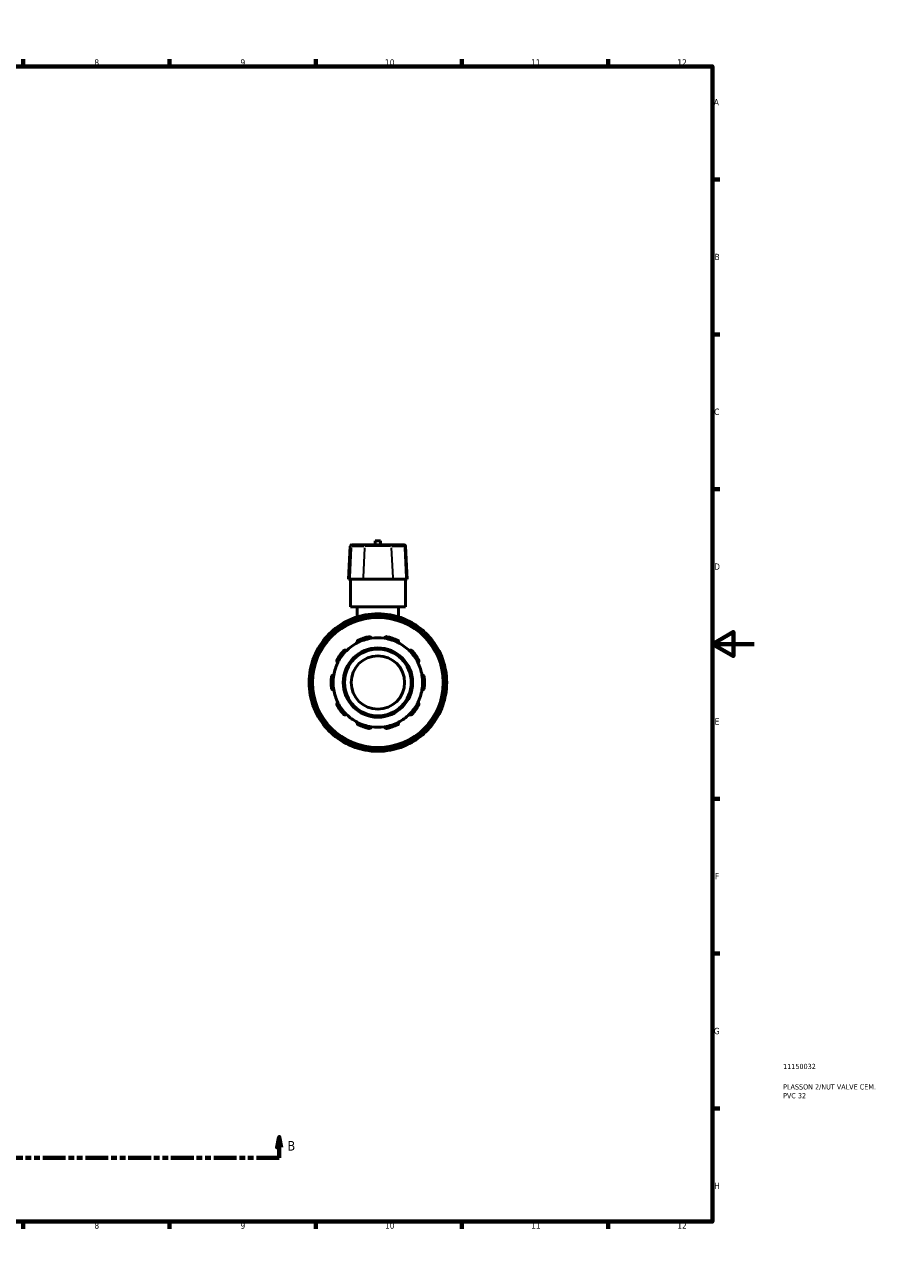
# Model space of a CAD drawing. Header units: millimetres. Extents: x 0 to 900, y -246 to 612.
# Tile 10 of 10: x 491 to 900, y 0 to 594. Entities that reach past the tile are written whole.
import ezdxf

# ---------------------------------------------------------------- set-up
doc = ezdxf.new("R2010")
doc.units = ezdxf.units.MM
doc.linetypes.add('DOUBLE_DASH_CHAIN', pattern=[1.2403, 0.6614, -0.0827, 0.1654, -0.0827, 0.1654, -0.0827])
for name, color, linetype, lineweight in [('Border (ANSI)', 7, 'Continuous', 70), ('Section Line (ANSI)', 7, 'DOUBLE_DASH_CHAIN', 70), ('Title (ISO)', 7, 'Continuous', 50), ('Visible (ANSI)', 7, 'Continuous', 50), ('Visible Narrow (ANSI)', 7, 'Continuous', 35)]:
    doc.layers.add(name, color=color, linetype=linetype, lineweight=lineweight)
doc.styles.add('Label Text (ANSI)', font='tahoma.ttf')
doc.styles.add('Note Text (ANSI)', font='tahoma.ttf')
doc.styles.add('Note Text (ISO)', font='tahoma.ttf')

# ---------------------------------------------------------------- blocks, each defined once
blk = doc.blocks.new('Borders Default Border')
at = {"layer": 'Border (ANSI)'}
for p, q in [((70.08, 574), (70.08, 577.45)), ((140.17, 574), (140.17, 577.45)), ((210.25, 574), (210.25, 577.45)), ((280.33, 574), (280.33, 577.45)), ((350.42, 574), (350.42, 577.45)), ((490.58, 574), (490.58, 577.45)), ((560.67, 574), (560.67, 577.45)), ((630.75, 574), (630.75, 577.45)), ((700.83, 574), (700.83, 577.45)), ((770.92, 574), (770.92, 577.45)), ((20, 519.75), (16.55, 519.75)), ((821, 519.75), (824.45, 519.75)), ((20, 445.5), (16.55, 445.5)), ((821, 445.5), (824.45, 445.5)), ((20, 371.25), (16.55, 371.25)), ((821, 371.25), (824.45, 371.25)), ((20, 222.75), (16.55, 222.75)), ((821, 222.75), (824.45, 222.75)), ((20, 148.5), (16.55, 148.5)), ((821, 148.5), (824.45, 148.5)), ((20, 74.25), (16.55, 74.25)), ((821, 74.25), (824.45, 74.25)), ((70.08, 20), (70.08, 16.55)), ((140.17, 20), (140.17, 16.55)), ((210.25, 20), (210.25, 16.55)), ((280.33, 20), (280.33, 16.55)), ((350.42, 20), (350.42, 16.55)), ((490.58, 20), (490.58, 16.55)), ((560.67, 20), (560.67, 16.55)), ((630.75, 20), (630.75, 16.55)), ((700.83, 20), (700.83, 16.55)), ((770.92, 20), (770.92, 16.55))]:
    blk.add_line(p, q, dxfattribs=at)
at = {"layer": 'Border (ANSI)', "flags": 128}
for points in [[(420.5, 594), (420.5, 574), (414.73, 584), (426.27, 584), (420.5, 574)], [(20, 20), (20, 574), (821, 574), (821, 20), (20, 20)], [(0, 297), (20, 297), (10, 302.77), (10, 291.23), (20, 297)], [(841, 297), (821, 297), (831, 302.77), (831, 291.23), (821, 297)], [(420.5, 0), (420.5, 20), (414.73, 10), (426.27, 10), (420.5, 20)]]:
    blk.add_lwpolyline(points, dxfattribs=at)
at = {"layer": 'Border (ANSI)', "attachment_point": 7, "style": 'Note Text (ANSI)'}
for s, insert, char_height in [('1', (34.35, 574.4), 3.05), ('2', (104.2, 574.4), 3.05), ('3', (174.26, 574.34), 3.05), ('4', (244.23, 574.4), 3.05), ('5', (314.48, 574.34), 3.05), ('6', (384.49, 574.34), 3.05), ('7', (454.6, 574.4), 3.05), ('8', (524.63, 574.33), 3.05), ('9', (594.7, 574.34), 3.05), ('10', (663.96, 574.34), 3.048), ('11', (734.04, 574.4), 3.048), ('12', (804.13, 574.4), 3.048), ('A', (16.78, 555.35), 3.05), ('A', (821.63, 555.35), 3.05), ('B', (17.15, 481.1), 3.05), ('B', (821.99, 481.1), 3.05), ('C', (16.95, 406.8), 3.05), ('C', (821.8, 406.8), 3.05), ('D', (16.96, 332.6), 3.05), ('D', (821.81, 332.6), 3.05), ('E', (17.21, 258.35), 3.05), ('E', (822.05, 258.35), 3.05), ('F', (17.29, 184.1), 3.05), ('F', (822.14, 184.1), 3.05), ('G', (16.81, 109.79), 3.05), ('G', (821.66, 109.79), 3.05), ('H', (16.97, 35.6), 3.05), ('H', (821.81, 35.6), 3.05), ('1', (34.35, 16.55), 3.05), ('2', (104.2, 16.55), 3.05), ('3', (174.26, 16.49), 3.05), ('4', (244.23, 16.55), 3.05), ('5', (314.48, 16.49), 3.05), ('6', (384.49, 16.49), 3.05), ('7', (454.6, 16.55), 3.05), ('8', (524.63, 16.48), 3.05), ('9', (594.7, 16.49), 3.05), ('10', (663.96, 16.49), 3.048), ('11', (734.04, 16.55), 3.048), ('12', (804.13, 16.55), 3.048)]:
    blk.add_mtext(s, dxfattribs=dict(at, insert=insert, char_height=char_height))
blk = doc.blocks.new('Title Blocks ISO')
at = {"layer": 'Title (ISO)', "color": 232, "true_color": 0xca0064, "style": 'Note Text (ISO)'}
for tag, p in [('PART_NUMBER_001', (33.84, 73.13)), ('DESCRIPTION_001', (33.84, 63.34)), ('DESCRIPTION_002', (33.84, 59.12))]:
    blk.add_attdef(tag, p, '', height=2.5, dxfattribs=at)
blk = doc.blocks.new('2dTransSection0')
at = {"layer": 'Section Line (ANSI)', "linetype": 'Continuous'}
for p, q in [((294.9, 60.53), (293.9, 55.53)), ((294.9, 55.53), (294.9, 60.53)), ((295.9, 55.53), (294.9, 60.53)), ((613.27, 60.53), (612.27, 55.53)), ((613.27, 55.53), (613.27, 60.53)), ((614.27, 55.53), (613.27, 60.53)), ((293.9, 55.53), (295.9, 55.53)), ((294.9, 50.53), (294.9, 55.53)), ((612.27, 55.53), (614.27, 55.53)), ((613.27, 50.53), (613.27, 55.53)), ((294.9, 50.53), (305.8, 50.53)), ((602.37, 50.53), (613.27, 50.53))]:
    blk.add_line(p, q, dxfattribs=at)
at = {"layer": 'Section Line (ANSI)', "linetype": 'DOUBLE_DASH_CHAIN', "ltscale": 16.526573}
blk.add_line((294.9, 50.53), (613.27, 50.53), dxfattribs=at)
at = {"layer": 'Section Line (ANSI)', "linetype": 'Continuous', "flags": 128}
for points in [[(295.9, 55.53), (294.9, 60.53), (293.9, 55.53), (295.9, 55.53)], [(614.27, 55.53), (613.27, 60.53), (612.27, 55.53), (614.27, 55.53)]]:
    blk.add_lwpolyline(points, dxfattribs=at)
at = {"layer": 'Section Line (ANSI)'}
for points in [[(295.9, 55.53), (294.9, 60.53), (293.9, 55.53), (295.9, 55.53)], [(614.27, 55.53), (613.27, 60.53), (612.27, 55.53), (614.27, 55.53)]]:
    blk.add_solid(points, dxfattribs=at)
at = {"layer": 'Section Line (ANSI)', "char_height": 4.57, "attachment_point": 7, "style": 'Label Text (ANSI)'}
for insert in [(288.15, 54.03), (617.22, 54.03)]:
    blk.add_mtext('B', dxfattribs=dict(at, insert=insert))

msp = doc.modelspace()

# ---------------------------------------------------------------- linework, layer by layer
at = {"layer": 'Visible (ANSI)'}
for p, q in [((647.976, 344.527), (648.488, 344.527)), ((654.82, 344.527), (648.488, 344.527)), ((654.82, 344.527), (666.318, 344.527)), ((661.889, 346.507), (659.249, 346.507)), ((659.249, 344.527), (659.249, 346.507)), ((661.889, 344.527), (661.889, 346.507)), ((672.651, 344.527), (666.318, 344.527)), ((672.651, 344.527), (673.162, 344.527)), ((647.337, 343.921), (646.504, 328.027)), ((673.801, 343.921), (674.634, 328.027)), ((647.075, 328.027), (646.504, 328.027)), ((647.075, 328.027), (653.407, 328.027)), ((647.369, 314.827), (647.369, 328.027)), ((667.731, 328.027), (653.407, 328.027)), ((667.731, 328.027), (674.063, 328.027)), ((673.769, 314.827), (673.769, 328.027)), ((674.634, 328.027), (674.063, 328.027)), ((673.769, 314.827), (647.369, 314.827)), ((650.669, 314.827), (650.669, 310.007)), ((670.469, 314.827), (670.469, 310.007)), ((655.619, 309.818), (655.619, 310.018)), ((665.519, 310.018), (665.519, 309.818)), ((640.637, 303.151), (640.537, 303.324)), ((649.111, 308.274), (649.21, 308.101)), ((671.928, 308.101), (672.027, 308.274)), ((680.601, 303.324), (680.501, 303.151)), ((635.773, 298.559), (635.945, 298.46)), ((685.193, 298.46), (685.365, 298.559)), ((630.995, 289.886), (630.823, 289.986)), ((690.315, 289.986), (690.143, 289.886)), ((629.079, 283.477), (629.278, 283.477)), ((691.86, 283.477), (692.059, 283.477)), ((629.278, 273.577), (629.079, 273.577)), ((692.059, 273.577), (691.86, 273.577)), ((630.823, 267.069), (630.995, 267.169)), ((690.143, 267.169), (690.315, 267.069)), ((635.945, 258.595), (635.773, 258.495)), ((685.365, 258.495), (685.193, 258.595)), ((640.537, 253.731), (640.637, 253.904)), ((680.501, 253.904), (680.601, 253.731)), ((649.21, 248.954), (649.111, 248.781)), ((655.619, 247.037), (655.619, 247.236)), ((665.519, 247.236), (665.519, 247.037)), ((672.027, 248.781), (671.928, 248.954))]:
    msp.add_line(p, q, dxfattribs=at)
for radius in [31.68, 16.64, 16, 12.8]:
    msp.add_circle((660.569, 278.527), radius, dxfattribs=at)
for centre, radius, start, end in [((647.976, 343.887), 0.64, 90, 177), ((673.162, 343.887), 0.64, 3, 90), ((660.569, 278.527), 33, 109.370528, 130.629472), ((649.942, 308.754), 0.96, 109.370528, 210), ((660.569, 278.527), 33, 100.629472, 109.370528), ((660.569, 278.527), 33, 79.370528, 100.629472), ((654.659, 310.018), 0.96, 0, 100.629472), ((666.479, 310.018), 0.96, 79.370528, 180), ((660.569, 278.527), 33, 70.629472, 79.370528), ((660.569, 278.527), 33, 49.370528, 70.629472), ((671.196, 308.754), 0.96, 330, 70.629472), ((660.569, 278.527), 33, 130.629472, 139.370528), ((639.706, 302.844), 0.96, 30, 130.629472), ((681.432, 302.844), 0.96, 49.370528, 150), ((660.569, 278.527), 33, 40.629472, 49.370528), ((660.569, 278.527), 33, 139.370528, 160.629472), ((636.253, 299.391), 0.96, 139.370528, 240), ((660.569, 278.527), 21.44, 117.416318, 134.583682), ((660.569, 278.527), 21.44, 98.583682, 117.416318), ((660.569, 278.527), 22.4, 101.149379, 114.850621), ((660.569, 278.527), 21.44, 81.416318, 98.583682), ((660.569, 278.527), 21.44, 62.583682, 81.416318), ((660.569, 278.527), 22.4, 65.149379, 78.850621), ((660.569, 278.527), 21.44, 45.416318, 62.583682), ((684.885, 299.391), 0.96, 300, 40.629472), ((660.569, 278.527), 33, 19.370528, 40.629472), ((660.569, 278.527), 22.4, 137.149379, 150.850621), ((660.569, 278.527), 21.44, 134.583682, 153.416318), ((660.569, 278.527), 21.44, 26.583682, 45.416318), ((660.569, 278.527), 22.4, 29.149379, 42.850621), ((660.569, 278.527), 33, 160.629472, 169.370528), ((630.343, 289.154), 0.96, 60, 160.629472), ((660.569, 278.527), 21.44, 153.416318, 170.583682), ((660.569, 278.527), 21.44, 9.416318, 26.583682), ((690.795, 289.154), 0.96, 19.370528, 120), ((660.569, 278.527), 33, 10.629472, 19.370528), ((660.569, 278.527), 33, 169.370528, 190.629472), ((629.079, 284.437), 0.96, 169.370528, 270), ((660.569, 278.527), 22.4, 173.149379, 186.850621), ((660.569, 278.527), 21.44, 170.583682, 189.416318), ((660.569, 278.527), 21.44, 350.583682, 9.416318), ((660.569, 278.527), 22.4, 353.149379, 6.850621), ((692.059, 284.437), 0.96, 270, 10.629472), ((660.569, 278.527), 33, 349.370528, 10.629472), ((629.079, 272.617), 0.96, 90, 190.629472), ((660.569, 278.527), 21.44, 189.416318, 206.583682), ((660.569, 278.527), 21.44, 333.416318, 350.583682), ((692.059, 272.617), 0.96, 349.370528, 90), ((660.569, 278.527), 33, 190.629472, 199.370528), ((660.569, 278.527), 33, 199.370528, 220.629472), ((630.343, 267.9), 0.96, 199.370528, 300), ((660.569, 278.527), 22.4, 209.149379, 222.850621), ((660.569, 278.527), 21.44, 206.583682, 225.416318), ((660.569, 278.527), 21.44, 314.583682, 333.416318), ((660.569, 278.527), 22.4, 317.149379, 330.850621), ((660.569, 278.527), 33, 319.370528, 340.629472), ((690.795, 267.9), 0.96, 240, 340.629472), ((660.569, 278.527), 33, 340.629472, 349.370528), ((660.569, 278.527), 21.44, 225.416318, 242.583682), ((660.569, 278.527), 21.44, 297.416318, 314.583682), ((636.253, 257.664), 0.96, 120, 220.629472), ((660.569, 278.527), 33, 220.629472, 229.370528), ((660.569, 278.527), 21.44, 242.583682, 261.416318), ((660.569, 278.527), 22.4, 245.149379, 258.850621), ((660.569, 278.527), 21.44, 261.416318, 278.583682), ((660.569, 278.527), 21.44, 278.583682, 297.416318), ((660.569, 278.527), 22.4, 281.149379, 294.850621), ((660.569, 278.527), 33, 310.629472, 319.370528), ((684.885, 257.664), 0.96, 319.370528, 60), ((639.706, 254.211), 0.96, 229.370528, 330), ((660.569, 278.527), 33, 229.370528, 250.629472), ((660.569, 278.527), 33, 289.370528, 310.629472), ((681.432, 254.211), 0.96, 210, 310.629472), ((649.942, 248.301), 0.96, 150, 250.629472), ((660.569, 278.527), 33, 250.629472, 259.370528), ((654.659, 247.037), 0.96, 259.370528, 0), ((660.569, 278.527), 33, 259.370528, 280.629472), ((666.479, 247.037), 0.96, 180, 280.629472), ((660.569, 278.527), 33, 280.629472, 289.370528), ((671.196, 248.301), 0.96, 289.370528, 30)]:
    msp.add_arc(centre, radius, start, end, dxfattribs=at)
for points, knots in [([(650.697, 297.559), (650.648, 297.659), (650.613, 297.775), (650.591, 298.027), (650.607, 298.164), (650.686, 298.398), (650.747, 298.511), (650.877, 298.661), (650.926, 298.707), (651.035, 298.789), (651.094, 298.825), (651.155, 298.853)], [0.34517896, 0.34517896, 0.34517896, 0.34517896, 0.39183314, 0.39183314, 0.44151314, 0.44151314, 0.48234424, 0.48234424, 0.50275979, 0.50275979, 0.52317534, 0.52317534, 0.52317534, 0.52317534]), ([(656.238, 300.505), (656.304, 300.518), (656.373, 300.524), (656.509, 300.521), (656.576, 300.513), (656.769, 300.468), (656.885, 300.412), (657.087, 300.27), (657.18, 300.168), (657.31, 299.951), (657.35, 299.837), (657.369, 299.727)], [0.18102221, 0.18102221, 0.18102221, 0.18102221, 0.20143776, 0.20143776, 0.22185331, 0.22185331, 0.26268442, 0.26268442, 0.31236442, 0.31236442, 0.3590186, 0.3590186, 0.3590186, 0.3590186]), ([(663.769, 299.727), (663.788, 299.837), (663.828, 299.951), (663.959, 300.168), (664.052, 300.27), (664.254, 300.412), (664.369, 300.468), (664.562, 300.513), (664.629, 300.521), (664.765, 300.524), (664.834, 300.518), (664.901, 300.505)], [0.34517896, 0.34517896, 0.34517896, 0.34517896, 0.39183314, 0.39183314, 0.44151314, 0.44151314, 0.48234424, 0.48234424, 0.50275979, 0.50275979, 0.52317534, 0.52317534, 0.52317534, 0.52317534]), ([(669.983, 298.853), (670.045, 298.825), (670.104, 298.789), (670.212, 298.707), (670.262, 298.661), (670.391, 298.511), (670.452, 298.398), (670.532, 298.164), (670.547, 298.027), (670.525, 297.775), (670.49, 297.659), (670.441, 297.559)], [0.18102221, 0.18102221, 0.18102221, 0.18102221, 0.20143776, 0.20143776, 0.22185331, 0.22185331, 0.26268442, 0.26268442, 0.31236442, 0.31236442, 0.3590186, 0.3590186, 0.3590186, 0.3590186]), ([(644.147, 293.761), (644.193, 293.811), (644.245, 293.857), (644.357, 293.934), (644.416, 293.967), (644.598, 294.044), (644.725, 294.067), (644.972, 294.07), (645.107, 294.043), (645.34, 293.944), (645.44, 293.875), (645.519, 293.797)], [0.18102221, 0.18102221, 0.18102221, 0.18102221, 0.20143776, 0.20143776, 0.22185331, 0.22185331, 0.26268442, 0.26268442, 0.31236442, 0.31236442, 0.3590186, 0.3590186, 0.3590186, 0.3590186]), ([(675.619, 293.797), (675.699, 293.875), (675.798, 293.944), (676.031, 294.043), (676.166, 294.07), (676.413, 294.067), (676.54, 294.044), (676.722, 293.967), (676.781, 293.934), (676.893, 293.857), (676.945, 293.811), (676.991, 293.761)], [0.34517896, 0.34517896, 0.34517896, 0.34517896, 0.39183314, 0.39183314, 0.44151314, 0.44151314, 0.48234424, 0.48234424, 0.50275979, 0.50275979, 0.52317534, 0.52317534, 0.52317534, 0.52317534]), ([(641.396, 288.122), (641.298, 288.174), (641.201, 288.247), (641.035, 288.438), (640.967, 288.558), (640.894, 288.794), (640.877, 288.922), (640.894, 289.118), (640.906, 289.185), (640.946, 289.315), (640.973, 289.379), (641.006, 289.438)], [0.34517896, 0.34517896, 0.34517896, 0.34517896, 0.39183314, 0.39183314, 0.44151314, 0.44151314, 0.48234424, 0.48234424, 0.50275979, 0.50275979, 0.52317534, 0.52317534, 0.52317534, 0.52317534]), ([(680.132, 289.438), (680.165, 289.379), (680.192, 289.315), (680.232, 289.185), (680.245, 289.118), (680.262, 288.922), (680.244, 288.794), (680.171, 288.558), (680.103, 288.438), (679.937, 288.247), (679.841, 288.174), (679.743, 288.122)], [0.18102221, 0.18102221, 0.18102221, 0.18102221, 0.20143776, 0.20143776, 0.22185331, 0.22185331, 0.26268442, 0.26268442, 0.31236442, 0.31236442, 0.3590186, 0.3590186, 0.3590186, 0.3590186]), ([(638.329, 281.199), (638.337, 281.267), (638.353, 281.334), (638.397, 281.463), (638.426, 281.524), (638.528, 281.693), (638.617, 281.786), (638.815, 281.934), (638.94, 281.991), (639.187, 282.048), (639.308, 282.051), (639.418, 282.035)], [0.18102221, 0.18102221, 0.18102221, 0.18102221, 0.20143776, 0.20143776, 0.22185331, 0.22185331, 0.26268442, 0.26268442, 0.31236442, 0.31236442, 0.3590186, 0.3590186, 0.3590186, 0.3590186]), ([(681.72, 282.035), (681.83, 282.051), (681.951, 282.048), (682.198, 281.991), (682.323, 281.934), (682.521, 281.786), (682.61, 281.693), (682.712, 281.524), (682.741, 281.463), (682.786, 281.334), (682.801, 281.267), (682.809, 281.199)], [0.34517896, 0.34517896, 0.34517896, 0.34517896, 0.39183314, 0.39183314, 0.44151314, 0.44151314, 0.48234424, 0.48234424, 0.50275979, 0.50275979, 0.52317534, 0.52317534, 0.52317534, 0.52317534]), ([(639.418, 275.02), (639.308, 275.004), (639.187, 275.007), (638.94, 275.064), (638.815, 275.121), (638.617, 275.269), (638.528, 275.362), (638.426, 275.531), (638.397, 275.592), (638.353, 275.721), (638.337, 275.788), (638.329, 275.855)], [0.34517896, 0.34517896, 0.34517896, 0.34517896, 0.39183314, 0.39183314, 0.44151314, 0.44151314, 0.48234424, 0.48234424, 0.50275979, 0.50275979, 0.52317534, 0.52317534, 0.52317534, 0.52317534]), ([(682.809, 275.855), (682.801, 275.788), (682.786, 275.721), (682.741, 275.592), (682.712, 275.531), (682.61, 275.362), (682.521, 275.269), (682.323, 275.121), (682.198, 275.064), (681.951, 275.007), (681.83, 275.004), (681.72, 275.02)], [0.18102221, 0.18102221, 0.18102221, 0.18102221, 0.20143776, 0.20143776, 0.22185331, 0.22185331, 0.26268442, 0.26268442, 0.31236442, 0.31236442, 0.3590186, 0.3590186, 0.3590186, 0.3590186]), ([(641.006, 267.617), (640.973, 267.676), (640.946, 267.74), (640.906, 267.87), (640.894, 267.936), (640.877, 268.133), (640.894, 268.261), (640.967, 268.497), (641.035, 268.617), (641.201, 268.807), (641.298, 268.881), (641.396, 268.933)], [0.18102221, 0.18102221, 0.18102221, 0.18102221, 0.20143776, 0.20143776, 0.22185331, 0.22185331, 0.26268442, 0.26268442, 0.31236442, 0.31236442, 0.3590186, 0.3590186, 0.3590186, 0.3590186]), ([(679.743, 268.933), (679.841, 268.881), (679.937, 268.807), (680.103, 268.617), (680.171, 268.497), (680.244, 268.261), (680.262, 268.133), (680.245, 267.936), (680.232, 267.87), (680.192, 267.74), (680.165, 267.676), (680.132, 267.617)], [0.34517896, 0.34517896, 0.34517896, 0.34517896, 0.39183314, 0.39183314, 0.44151314, 0.44151314, 0.48234424, 0.48234424, 0.50275979, 0.50275979, 0.52317534, 0.52317534, 0.52317534, 0.52317534]), ([(645.519, 263.257), (645.44, 263.18), (645.34, 263.111), (645.107, 263.012), (644.972, 262.984), (644.725, 262.988), (644.598, 263.011), (644.416, 263.088), (644.357, 263.12), (644.245, 263.198), (644.193, 263.243), (644.147, 263.293)], [0.34517896, 0.34517896, 0.34517896, 0.34517896, 0.39183314, 0.39183314, 0.44151314, 0.44151314, 0.48234424, 0.48234424, 0.50275979, 0.50275979, 0.52317534, 0.52317534, 0.52317534, 0.52317534]), ([(676.991, 263.293), (676.945, 263.243), (676.893, 263.198), (676.781, 263.12), (676.722, 263.088), (676.54, 263.011), (676.413, 262.988), (676.166, 262.984), (676.031, 263.012), (675.798, 263.111), (675.699, 263.18), (675.619, 263.257)], [0.18102221, 0.18102221, 0.18102221, 0.18102221, 0.20143776, 0.20143776, 0.22185331, 0.22185331, 0.26268442, 0.26268442, 0.31236442, 0.31236442, 0.3590186, 0.3590186, 0.3590186, 0.3590186]), ([(651.155, 258.201), (651.094, 258.23), (651.035, 258.266), (650.926, 258.348), (650.877, 258.394), (650.747, 258.543), (650.686, 258.657), (650.607, 258.89), (650.591, 259.027), (650.613, 259.28), (650.648, 259.396), (650.697, 259.495)], [0.18102221, 0.18102221, 0.18102221, 0.18102221, 0.20143776, 0.20143776, 0.22185331, 0.22185331, 0.26268442, 0.26268442, 0.31236442, 0.31236442, 0.3590186, 0.3590186, 0.3590186, 0.3590186]), ([(657.369, 257.328), (657.35, 257.218), (657.31, 257.104), (657.18, 256.887), (657.087, 256.785), (656.885, 256.643), (656.769, 256.587), (656.576, 256.542), (656.509, 256.533), (656.373, 256.531), (656.304, 256.537), (656.238, 256.55)], [0.34517896, 0.34517896, 0.34517896, 0.34517896, 0.39183314, 0.39183314, 0.44151314, 0.44151314, 0.48234424, 0.48234424, 0.50275979, 0.50275979, 0.52317534, 0.52317534, 0.52317534, 0.52317534]), ([(664.901, 256.55), (664.834, 256.537), (664.765, 256.531), (664.629, 256.533), (664.562, 256.542), (664.369, 256.587), (664.254, 256.643), (664.052, 256.785), (663.959, 256.887), (663.828, 257.104), (663.788, 257.218), (663.769, 257.328)], [0.18102221, 0.18102221, 0.18102221, 0.18102221, 0.20143776, 0.20143776, 0.22185331, 0.22185331, 0.26268442, 0.26268442, 0.31236442, 0.31236442, 0.3590186, 0.3590186, 0.3590186, 0.3590186]), ([(670.441, 259.495), (670.49, 259.396), (670.525, 259.28), (670.547, 259.027), (670.532, 258.89), (670.452, 258.657), (670.391, 258.543), (670.262, 258.394), (670.212, 258.348), (670.104, 258.266), (670.045, 258.23), (669.983, 258.201)], [0.34517896, 0.34517896, 0.34517896, 0.34517896, 0.39183314, 0.39183314, 0.44151314, 0.44151314, 0.48234424, 0.48234424, 0.50275979, 0.50275979, 0.52317534, 0.52317534, 0.52317534, 0.52317534])]:
    msp.add_open_spline(points, degree=3, knots=knots, dxfattribs=at)
at = {"layer": 'Visible Narrow (ANSI)'}
for p, q in [((647.835, 343.126), (647.115, 328.822)), ((647.822, 343.921), (647.339, 343.921)), ((648.191, 343.921), (653.89, 343.921)), ((654.167, 343.126), (653.447, 328.822)), ((666.64, 343.921), (654.499, 343.921)), ((666.972, 343.126), (667.691, 328.822)), ((667.248, 343.921), (672.947, 343.921)), ((673.304, 343.126), (674.023, 328.822)), ((673.8, 343.921), (673.316, 343.921)), ((649.625, 309.657), (649.917, 308.825)), ((654.645, 310.092), (654.483, 310.958)), ((654.659, 309.999), (654.659, 309.67)), ((654.734, 310.018), (655.616, 310.018)), ((665.522, 310.018), (666.404, 310.018)), ((666.479, 309.67), (666.479, 309.999)), ((666.656, 310.958), (666.493, 310.092)), ((671.221, 308.825), (671.513, 309.657)), ((639.657, 302.901), (639.083, 303.57)), ((639.771, 302.881), (640.535, 303.322)), ((649.113, 308.275), (649.877, 308.716)), ((650.116, 308.452), (649.951, 308.738)), ((671.187, 308.738), (671.022, 308.452)), ((671.261, 308.716), (672.025, 308.275)), ((680.604, 303.322), (681.367, 302.881)), ((682.056, 303.57), (681.481, 302.901)), ((635.526, 300.014), (636.196, 299.44)), ((635.774, 298.562), (636.215, 299.325)), ((636.554, 299.217), (636.269, 299.382)), ((639.715, 302.828), (639.88, 302.542)), ((681.258, 302.542), (681.423, 302.828)), ((684.87, 299.382), (684.584, 299.217)), ((684.923, 299.325), (685.364, 298.562)), ((684.943, 299.44), (685.612, 300.014)), ((630.272, 289.179), (629.44, 289.472)), ((630.359, 289.145), (630.644, 288.98)), ((630.38, 289.219), (630.821, 289.983)), ((690.317, 289.983), (690.758, 289.219)), ((690.494, 288.98), (690.78, 289.145)), ((691.698, 289.472), (690.866, 289.179)), ((628.138, 284.614), (629.005, 284.451)), ((629.079, 283.48), (629.079, 284.362)), ((629.427, 284.437), (629.097, 284.437)), ((692.041, 284.437), (691.711, 284.437)), ((692.059, 284.362), (692.059, 283.48)), ((692.133, 284.451), (693, 284.614)), ((629.079, 272.693), (629.079, 273.574)), ((692.059, 273.574), (692.059, 272.693)), ((629.005, 272.603), (628.138, 272.441)), ((629.097, 272.617), (629.427, 272.617)), ((629.44, 267.583), (630.272, 267.875)), ((630.644, 268.074), (630.359, 267.91)), ((630.821, 267.072), (630.38, 267.835)), ((690.758, 267.835), (690.317, 267.072)), ((690.78, 267.91), (690.494, 268.074)), ((690.866, 267.875), (691.698, 267.583)), ((691.711, 272.617), (692.041, 272.617)), ((693, 272.441), (692.133, 272.603)), ((636.196, 257.615), (635.526, 257.041)), ((636.215, 257.729), (635.774, 258.493)), ((636.269, 257.673), (636.554, 257.838)), ((684.584, 257.838), (684.87, 257.673)), ((685.364, 258.493), (684.923, 257.729)), ((685.612, 257.041), (684.943, 257.615)), ((639.083, 253.485), (639.657, 254.154)), ((639.88, 254.512), (639.715, 254.227)), ((640.535, 253.733), (639.771, 254.173)), ((681.367, 254.173), (680.604, 253.733)), ((681.423, 254.227), (681.258, 254.512)), ((681.481, 254.154), (682.056, 253.485)), ((649.877, 248.339), (649.113, 248.78)), ((649.917, 248.23), (649.625, 247.398)), ((649.951, 248.317), (650.116, 248.602)), ((654.483, 246.097), (654.645, 246.963)), ((654.659, 247.385), (654.659, 247.055)), ((655.616, 247.037), (654.734, 247.037)), ((666.404, 247.037), (665.522, 247.037)), ((666.479, 247.055), (666.479, 247.385)), ((666.493, 246.963), (666.656, 246.097)), ((671.022, 248.602), (671.187, 248.317)), ((671.513, 247.398), (671.221, 248.23)), ((672.025, 248.78), (671.261, 248.339))]:
    msp.add_line(p, q, dxfattribs=at)
msp.add_circle((660.569, 278.527), 31.04, dxfattribs=at)
for start, end in [(101.066525, 108.933475), (81.978588, 98.021412), (71.066525, 78.933475), (111.978588, 128.021412), (51.978588, 68.021412), (141.978588, 158.021412), (131.066525, 138.933475), (41.066525, 48.933475), (21.978588, 38.021412), (161.066525, 168.933475), (11.066525, 18.933475), (171.978588, 188.021412), (351.978588, 8.021412), (191.066525, 198.933475), (341.066525, 348.933475), (201.978588, 218.021412), (321.978588, 338.021412), (221.066525, 228.933475), (311.066525, 318.933475), (231.978588, 248.021412), (291.978588, 308.021412), (251.066525, 258.933475), (261.978588, 278.021412), (281.066525, 288.933475)]:
    msp.add_arc((660.569, 278.527), 32.04, start, end, dxfattribs=at)
for centre, start_param, end_param in [((648.488, 343.887), 0.0759218, 1.4425146), ((654.82, 343.887), 0.0759218, 1.4425146), ((666.318, 343.887), 4.8406707, 6.2072635), ((672.651, 343.887), 4.8406707, 6.2072635)]:
    msp.add_ellipse(centre, major_axis=(0, 0.64), ratio=0.9593993, start_param=start_param, end_param=end_param, dxfattribs=at)

# ---------------------------------------------------------------- block references
msp.add_blockref('Borders Default Border', (0, 0))
msp.add_blockref('Title Blocks ISO', (821, 20)).add_auto_attribs({'PART_NUMBER_001': '11150032', 'DESCRIPTION_001': 'PLASSON 2/NUT VALVE CEM.', 'DESCRIPTION_002': 'PVC 32'})
at = {"layer": 'Section Line (ANSI)'}
msp.add_blockref('2dTransSection0', (0, 0), dxfattribs=at)

doc.saveas('drawing.dxf')
